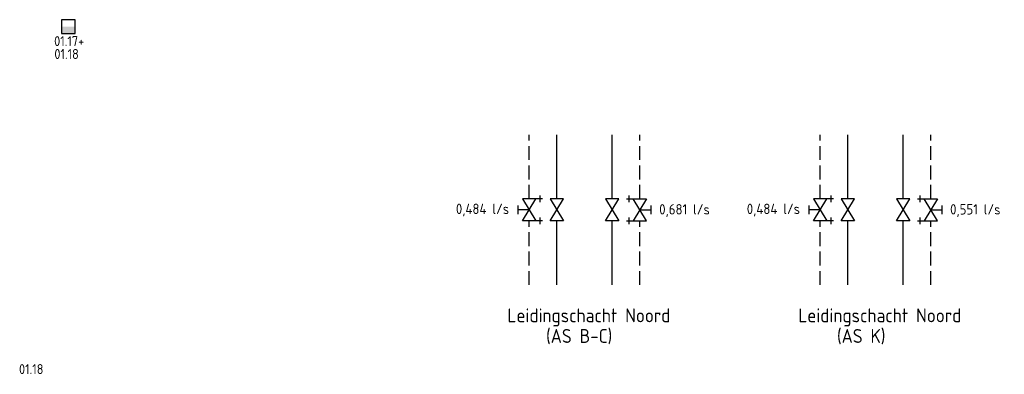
# Model space of a CAD drawing. Header units: millimetres. Extents: x -66418 to 28893, y 2823 to 51696.
# Tile 8 of 8: x -8624 to 9169, y 45296 to 51695. Entities that reach past the tile are written whole.
import ezdxf

# ---------------------------------------------------------------- set-up
doc = ezdxf.new("R2010")
doc.units = ezdxf.units.MM
doc.header["$LTSCALE"] = 50
for name, pattern in [('2322105', [47, 40, -7]), ('2322106', [47, 5, -2, 5, -2, 5, -2, 5, -2, 5, -2, 5, -7]), ('2322107', [2000, 1000, 1000]), ('2322108', [7, 5, -2])]:
    doc.linetypes.add(name, pattern=pattern)
for name, color, linetype in [('Thermostaat', 160, 'Continuous'), ('WL5501--', 130, 'Continuous'), ('WL5502--', 130, 'Continuous'), ('WL561---', 10, 'Continuous'), ('WL561---_AANVOER', 10, 'Continuous'), ('WL561---_RETOUR', 10, 'Continuous'), ('WM570---_RETOUR', 2, 'Continuous')]:
    doc.layers.add(name, color=color, linetype=linetype)
doc.styles.add('BURO-018', font='ISO96.shx', dxfattribs={"height": 90})
doc.styles.add('BURO-025', font='ISO96.shx', dxfattribs={"height": 125})
doc.styles.add('ISO', font='ISO.SHX')

# ---------------------------------------------------------------- blocks, each defined once
blk = doc.blocks.new('3048301')
at = {"color": 0, "linetype": 'Continuous'}
for p, q in [((-2.5, 1.5), (2.5, -1.5)), ((-2.5, -1.5), (-2.5, 1.5)), ((2.5, 1.5), (-2.5, -1.5)), ((2.5, -1.5), (2.5, 1.5))]:
    blk.add_line(p, q, dxfattribs=at)
at = {"color": 0, "linetype": 'Continuous', "style": 'BURO-018', "flags": 1}
blk.add_attdef('CV_MATCODE', (0, 0), '', height=1.8, dxfattribs=at)
blk = doc.blocks.new('3048301A')
at = {"color": 0, "linetype": 'Continuous'}
for p, q in [((-1, 2.5), (1, 2.5)), ((0, 0), (0, 2.5)), ((-2.5, 1.5), (2.5, -1.5)), ((-2.5, -3), (-2.5, 1.5)), ((2.5, 1.5), (-2.5, -1.5)), ((2.5, -3), (2.5, 1.5)), ((-3.25, -2.5), (-1.75, -2.5)), ((1.75, -2.5), (3.25, -2.5))]:
    blk.add_line(p, q, dxfattribs=at)
at = {"color": 0, "linetype": 'Continuous', "style": 'BURO-018', "flags": 1}
blk.add_attdef('CV_MATCODE', (0, 0), '', height=1.8, dxfattribs=at)
blk = doc.blocks.new('SW30485012')
at = {"color": 0, "linetype": 'Continuous'}
for p, q in [((-2.5, 2.5), (-2.5, -2.5)), ((2.5, 2.5), (-2.5, 2.5)), ((2.5, -2.5), (2.5, 2.5)), ((-2.5, -2.5), (2.5, -2.5))]:
    blk.add_line(p, q, dxfattribs=at)
blk.add_solid([(-2.5, 0), (2.5, 0), (-2.5, -2.5), (2.5, -2.5)], dxfattribs=at)
at = {"color": 0, "linetype": 'Continuous', "style": 'BURO-018', "flags": 1}
blk.add_attdef('W_ID', (0, 0), '', height=1.8, dxfattribs=at)

msp = doc.modelspace()

# ---------------------------------------------------------------- linework, layer by layer
at = {"layer": 'WL5501--', "linetype": '2322105'}
for p, q in [((2083, 48464), (2083, 49619)), ((7340, 48464), (7340, 49619)), ((2083, 46909), (2083, 48064)), ((7340, 46909), (7340, 48064))]:
    msp.add_line(p, q, dxfattribs=at)
at = {"layer": 'WL5502--', "linetype": '2322106'}
for p, q in [((2583, 48464), (2583, 49619)), ((7840, 48464), (7840, 49619)), ((2583, 46909), (2583, 48064)), ((7840, 46909), (7840, 48064))]:
    msp.add_line(p, q, dxfattribs=at)
at = {"layer": 'WL561---_AANVOER', "linetype": '2322107'}
for p, q in [((1083, 48464), (1083, 49619)), ((6340, 48464), (6340, 49619)), ((1083, 46909), (1083, 48064)), ((6340, 46909), (6340, 48064))]:
    msp.add_line(p, q, dxfattribs=at)
at = {"layer": 'WL561---_RETOUR', "linetype": '2322108'}
for p, q in [((583, 48464), (583, 49619)), ((5840, 48464), (5840, 49619)), ((583, 46909), (583, 48064)), ((5840, 46909), (5840, 48064))]:
    msp.add_line(p, q, dxfattribs=at)

# ---------------------------------------------------------------- block references
at = {"layer": 'Thermostaat', "xscale": 50, "yscale": 50, "zscale": 50}
msp.add_blockref('SW30485012', (-7746, 51570), dxfattribs=at)
at = {"layer": 'WL561---', "color": 2, "linetype": '2322106', "xscale": 80, "yscale": 80, "zscale": 80}
for name, p, rotation in [('3048301A', (583, 48264), 89.99999999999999), ('3048301', (1083, 48264), 90), ('3048301', (2083, 48264), 90), ('3048301A', (2583, 48264), 270), ('3048301A', (5840, 48264), 89.99999999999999), ('3048301', (6340, 48264), 90), ('3048301', (7340, 48264), 90), ('3048301A', (7840, 48264), 270)]:
    msp.add_blockref(name, p, dxfattribs=dict(at, rotation=rotation))

# ---------------------------------------------------------------- texts
at = {"layer": 'Thermostaat', "color": 0, "style": 'ISO'}
for s, p in [('01.17+', (-8002, 51218)), ('01.18', (-7998, 50986)), ('01.18', (-8637, 45299))]:
    msp.add_text(s, height=180, dxfattribs=at).set_placement(p)
at = {"layer": 'WM570---_RETOUR', "style": 'BURO-025'}
for s, height, p in [('0,484 l/s', 187.5, (-742, 48187)), ('0,681 l/s', 187.5, (2932, 48179)), ('0,484 l/s', 187.5, (4515, 48187)), ('0,551 l/s', 187.5, (8189, 48179)), ('Leidingschacht Noord', 250, (190, 46234)), ('Leidingschacht Noord', 250, (5447, 46234)), ('(AS B-C)', 250, (888, 45862)), ('(AS K)', 250, (6145, 45862))]:
    msp.add_text(s, height=height, dxfattribs=at).set_placement(p)

doc.saveas('drawing.dxf')
